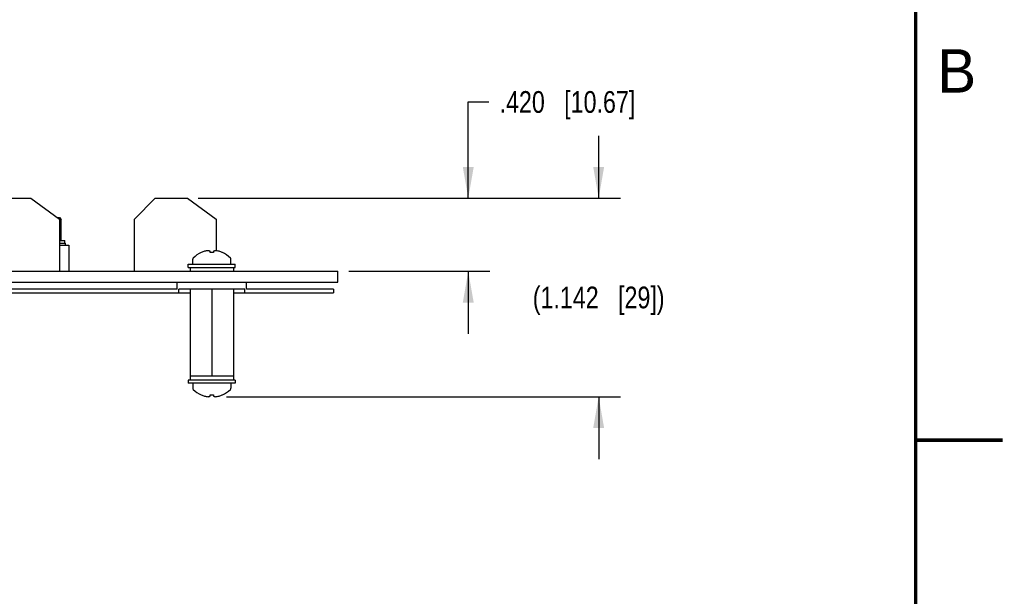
# Model space of a CAD drawing. Header units: inches. Extents: x 0 to 22, y 0 to 17.
# Tile 15 of 16: x 16.3 to 22, y 3.4 to 6.7. Entities that reach past the tile are written whole.
import ezdxf

# ---------------------------------------------------------------- set-up
doc = ezdxf.new("R2010")
doc.units = ezdxf.units.IN
doc.header["$LTSCALE"] = 1.21
doc.header["$MEASUREMENT"] = 0
doc.layers.get('0').update_dxf_attribs({"linetype": 'CONTINUOUS'})
doc.layers.add('02___PRT_ALL_AXES', color=7, linetype='CONTINUOUS')
doc.layers.add('DIMENSIONS', color=7, linetype='CONTINUOUS')
doc.styles.get("Standard").update_dxf_attribs({"font": 'txt', "width": 0.8})
doc.styles.add('TEXTSTYLE_2', font='txt')
doc.dimstyles.new('DIMSTYLE_1', dxfattribs={"dimtxt": 0.125, "dimasz": 0.18, "dimexe": 0.125, "dimexo": 0.0625, "dimgap": 0.0625, "dimtad": 0, "dimtih": 1, "dimtoh": 1, "dimdec": 3, "dimzin": 4, "dimdsep": 46, "dimtxsty": 'STANDARD', "dimblk": '_FILLED', "dimblk1": '_FILLED', "dimblk2": '_FILLED', "dimcen": 0.09, "dimadec": 0, "dimazin": 0, "dimtp": 0.001, "dimtm": 0.001, "dimtfac": 1, "dimtdec": 3, "dimtofl": 0, "dimtmove": 0, "dimatfit": 3, "dimldrblk": '_FILLED', "dimfxl": 1, "dimtolj": 1, "dimtzin": 4, "dimarcsym": 0})

# ---------------------------------------------------------------- blocks, each defined once
blk = doc.blocks.new('_FILLED')
at = {"color": 0, "linetype": 'BYBLOCK'}
blk.add_solid([(0, 0), (-1, 0.174), (-1, -0.174)], dxfattribs=at)
blk = doc.blocks.new('*D1')
at = {"layer": 'DIMENSIONS', "color": 2, "linetype": 'CONTINUOUS'}
for p, q in [((19.6771, 5.642), (19.6771, 6.002)), ((17.3746, 5.642), (19.8021, 5.642)), ((17.536, 4.5001), (19.8021, 4.5001)), ((19.6771, 4.5001), (19.6771, 4.1401))]:
    blk.add_line(p, q, dxfattribs=at)
at = {"layer": 'DIMENSIONS', "color": 2, "linetype": 'CONTINUOUS', "xscale": 0.18, "yscale": 0.18, "zscale": 0.18}
for p, rotation in [((19.6771, 5.642), 270), ((19.6771, 4.5001), 90)]:
    blk.add_blockref('_FILLED', p, dxfattribs=dict(at, rotation=rotation))
at = {"layer": 'DIMENSIONS', "color": 2, "linetype": 'CONTINUOUS', "insert": (19.6771, 5.1336), "char_height": 0.125, "width": 1.225, "attachment_point": 2, "line_spacing_factor": 0.9}
blk.add_mtext('(1.142{\\Ftxt.shx;\\W1.000000;\\H0.125000; }[29])', dxfattribs=at)
blk = doc.blocks.new('*D15')
at = {"layer": 'DIMENSIONS', "color": 2, "linetype": 'CONTINUOUS'}
for p, q in [((18.9271, 5.642), (18.9271, 6.1962)), ((18.9271, 6.1962), (19.0446, 6.1962)), ((17.3746, 5.642), (19.0521, 5.642)), ((18.2396, 5.222), (19.0521, 5.222)), ((18.9271, 5.222), (18.9271, 4.862))]:
    blk.add_line(p, q, dxfattribs=at)
at = {"layer": 'DIMENSIONS', "color": 2, "linetype": 'CONTINUOUS', "xscale": 0.18, "yscale": 0.18, "zscale": 0.18}
for p, rotation in [((18.9271, 5.642), 270), ((18.9271, 5.222), 90)]:
    blk.add_blockref('_FILLED', p, dxfattribs=dict(at, rotation=rotation))
at = {"layer": 'DIMENSIONS', "color": 2, "linetype": 'CONTINUOUS', "insert": (19.1071, 6.2587), "char_height": 0.125, "width": 1.225, "attachment_point": 1, "line_spacing_factor": 0.9}
blk.add_mtext('.420{\\Ftxt.shx;\\W1.000000;\\H0.125000; }[10.67]', dxfattribs=at)

msp = doc.modelspace()

# ---------------------------------------------------------------- linework, layer by layer
at = {"color": 7, "linetype": 'CONTINUOUS'}
for p, q in [((16.2271, 5.642), (16.4121, 5.642)), ((16.4121, 5.642), (16.5771, 5.522)), ((17.0071, 5.522), (17.1271, 5.642)), ((17.1271, 5.642), (17.3121, 5.642)), ((17.3121, 5.642), (17.4771, 5.522)), ((16.5642, 5.5315), (16.5756, 5.5315)), ((16.5756, 5.5315), (16.5866, 5.5205)), ((16.5771, 5.522), (16.5771, 5.222)), ((16.5771, 5.5205), (16.5866, 5.5205)), ((16.5866, 5.3985), (16.5866, 5.5205)), ((17.0071, 5.222), (17.0071, 5.522)), ((17.4771, 5.522), (17.4771, 5.3396)), ((16.5771, 5.3835), (16.6101, 5.3835)), ((16.6101, 5.3716), (16.6101, 5.3835)), ((16.5771, 5.3716), (16.6297, 5.3716)), ((16.6297, 5.3716), (16.6297, 5.222)), ((17.3913, 5.3297), (17.3911, 5.33)), ((17.4426, 5.33), (17.4426, 5.3367)), ((17.4426, 5.3297), (17.4426, 5.33)), ((17.4616, 5.3367), (17.4616, 5.33)), ((17.4616, 5.33), (17.4616, 5.3297)), ((17.5131, 5.33), (17.513, 5.3297)), ((17.3426, 5.263), (17.3426, 5.291)), ((17.5616, 5.263), (17.5616, 5.291)), ((12.5271, 5.222), (18.1771, 5.222)), ((17.3171, 5.263), (17.5871, 5.263)), ((17.3171, 5.244), (17.3171, 5.263)), ((17.3171, 5.244), (17.5871, 5.244)), ((17.3271, 5.244), (17.3271, 5.222)), ((17.5771, 5.244), (17.5771, 5.222)), ((17.5871, 5.244), (17.5871, 5.263)), ((18.1771, 5.16), (18.1771, 5.222)), ((12.5271, 5.16), (18.1771, 5.16)), ((17.3271, 5.118), (17.3271, 4.596)), ((17.4521, 5.118), (17.4521, 4.618)), ((17.5771, 5.118), (17.5771, 4.596)), ((18.1521, 5.118), (18.1521, 5.098)), ((17.5871, 4.596), (17.3171, 4.596)), ((17.3171, 4.596), (17.3171, 4.577)), ((17.5771, 4.618), (17.3271, 4.618)), ((17.5871, 4.596), (17.5871, 4.577)), ((17.5871, 4.577), (17.3171, 4.577)), ((17.3426, 4.577), (17.3426, 4.549)), ((17.5616, 4.577), (17.5616, 4.549)), ((17.3911, 4.5101), (17.3913, 4.5104)), ((17.4426, 4.5101), (17.4426, 4.5104)), ((17.4426, 4.5034), (17.4426, 4.5101)), ((17.4616, 4.5104), (17.4616, 4.5101)), ((17.4616, 4.5101), (17.4616, 4.5034)), ((17.513, 4.5104), (17.5131, 4.5101))]:
    msp.add_line(p, q, dxfattribs=at)
at = {"color": 7, "linetype": 'CONTINUOUS', "const_width": 0.02}
for points in [[(21.5, 0.5), (21.5, 16.5)], [(22, 4.25), (21.5, 4.25)]]:
    msp.add_lwpolyline(points, dxfattribs=at)
at = {"color": 7, "linetype": 'CONTINUOUS'}
for centre, radius, start, end in [((17.4521, 5.1942), 0.1489, 114.1911, 135.7702), ((17.4521, 5.1934), 0.1493, 113.8007, 114.051), ((17.4521, 5.1942), 0.1486, 106.4226, 113.9292), ((17.4376, 5.2296), 0.1105, 93.5672, 104.3956), ((17.4521, 5.1601), 0.1698, 86.8012, 93.1988), ((17.4666, 5.2296), 0.1105, 75.6044, 86.4328), ((17.4521, 5.1942), 0.1486, 66.0708, 73.5774), ((17.4521, 5.1934), 0.1493, 65.949, 66.1995), ((17.4521, 5.1942), 0.1489, 44.2298, 65.8089), ((17.3526, 5.291), 0.01, 135.7702, 180), ((17.5516, 5.291), 0.01, 0, 44.2298), ((17.3526, 4.549), 0.01, 180, 224.2298), ((17.4521, 4.6459), 0.1489, 224.2298, 245.8089), ((17.4521, 4.6459), 0.1489, 294.1911, 315.7702), ((17.5516, 4.549), 0.01, 315.7702, 360), ((17.4521, 4.6467), 0.1493, 245.949, 246.1995), ((17.4521, 4.6459), 0.1486, 246.0708, 253.5774), ((17.4376, 4.6105), 0.1105, 255.6044, 266.4328), ((17.4521, 4.6799), 0.1698, 266.8012, 273.1988), ((17.4666, 4.6105), 0.1105, 273.5672, 284.3956), ((17.4521, 4.6459), 0.1486, 286.4226, 293.9292), ((17.4521, 4.6467), 0.1493, 293.8007, 294.051)]:
    msp.add_arc(centre, radius, start, end, dxfattribs=at)
for points, knots in [([(17.4426, 5.3367), (17.4416, 5.3371), (17.4397, 5.3379), (17.4367, 5.3388), (17.4337, 5.3395), (17.4317, 5.3398), (17.4307, 5.3399)], [0, 0, 0, 0, 0.256385, 0.507797, 0.755292, 1, 1, 1, 1]), ([(17.4735, 5.3399), (17.4725, 5.3398), (17.4705, 5.3395), (17.4675, 5.3388), (17.4645, 5.3379), (17.4626, 5.3371), (17.4616, 5.3367)], [0, 0, 0, 0, 0.244708, 0.492203, 0.743615, 1, 1, 1, 1]), ([(17.4307, 4.5001), (17.4317, 4.5003), (17.4337, 4.5006), (17.4367, 4.5012), (17.4397, 4.5022), (17.4416, 4.503), (17.4426, 4.5034)], [0, 0, 0, 0, 0.244708, 0.492203, 0.743615, 1, 1, 1, 1]), ([(17.4616, 4.5034), (17.4626, 4.503), (17.4645, 4.5022), (17.4675, 4.5012), (17.4705, 4.5006), (17.4725, 4.5003), (17.4735, 4.5001)], [0, 0, 0, 0, 0.256385, 0.507797, 0.755292, 1, 1, 1, 1])]:
    msp.add_open_spline(points, degree=3, knots=knots, dxfattribs=at)
at = {"layer": '02___PRT_ALL_AXES', "color": 7, "linetype": 'CONTINUOUS'}
for p, q in [((16.5771, 5.3985), (16.6066, 5.3985)), ((16.6066, 5.3835), (16.6066, 5.3985)), ((17.2521, 5.118), (17.2521, 5.16)), ((17.6521, 5.118), (17.6521, 5.16)), ((13.3771, 5.098), (17.3271, 5.098)), ((17.2521, 5.118), (13.4521, 5.118)), ((17.6421, 5.118), (17.2621, 5.118)), ((17.2621, 5.098), (17.2621, 5.118)), ((17.5771, 5.098), (18.1521, 5.098)), ((17.6421, 5.098), (17.6421, 5.118)), ((18.1521, 5.118), (17.6521, 5.118))]:
    msp.add_line(p, q, dxfattribs=at)

# ---------------------------------------------------------------- texts
at = {"color": 2, "linetype": 'CONTINUOUS', "insert": (21.625, 6.5), "char_height": 0.25, "width": 0.25, "attachment_point": 1, "line_spacing_factor": 0.9, "style": 'TEXTSTYLE_2'}
msp.add_mtext('B', dxfattribs=at)

# ---------------------------------------------------------------- dimensions: what is measured, and where the dimension line sits
at = {"layer": 'DIMENSIONS', "color": 2, "linetype": 'CONTINUOUS'}
dim = msp.add_linear_dim(base=(18.9271, 5.222), p1=(17.3121, 5.642), p2=(18.1771, 5.222), angle=270, dimstyle='DIMSTYLE_1', dxfattribs=at)
dim.commit()
dim.dimension.update_dxf_attribs({"geometry": '*D15', "text_midpoint": (19.7196, 6.1962), "dimtype": 160})
dim = msp.add_linear_dim(base=(19.6771, 4.5001), p1=(17.3121, 5.642), p2=(17.4735, 4.5001), angle=270, text='(<>)', dimstyle='DIMSTYLE_1', dxfattribs=at)
dim.commit()
dim.dimension.update_dxf_attribs({"geometry": '*D1', "text_midpoint": (19.6771, 5.0711), "dimtype": 160})

doc.saveas('drawing.dxf')
